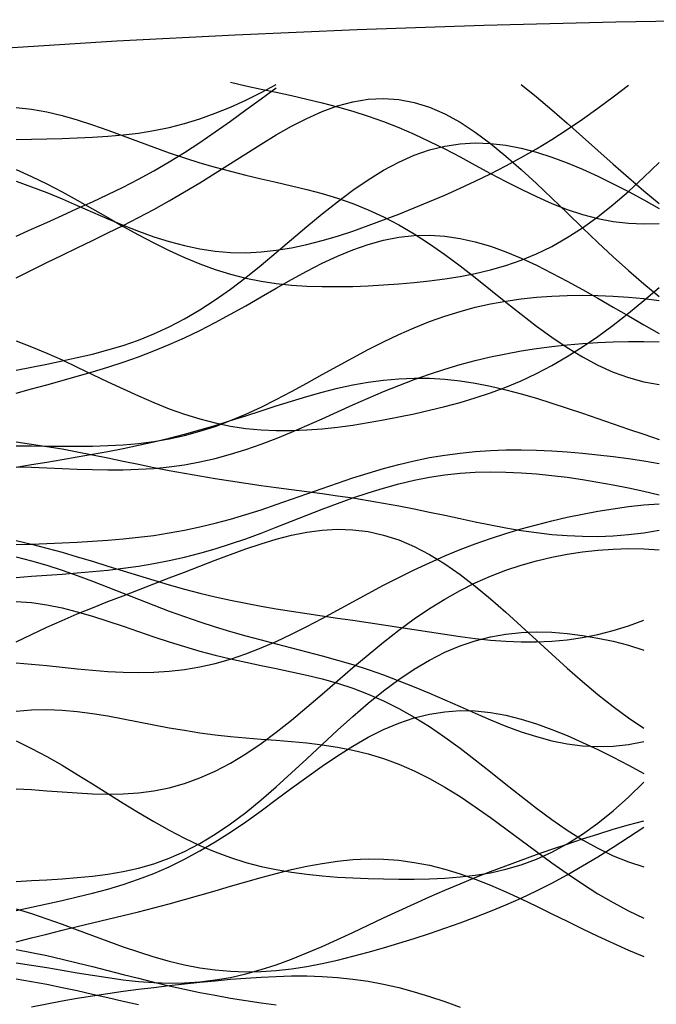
# Model space of a CAD drawing. Extents: x -15.9 to 15.9, y -4.2 to 4.2.
# Tile 6 of 13: x -5.2 to -2.1, y -0.6 to 4.2. Entities that reach past the tile are written whole.
import ezdxf

# ---------------------------------------------------------------- set-up
doc = ezdxf.new("R2010")
doc.units = 0

msp = doc.modelspace()

# ---------------------------------------------------------------- linework, layer by layer
at = {"layer": 'CNC'}
for points in [[(-1.65885, 4.19059), (-2.33943, 4.17883), (-2.98389, 4.16238), (-3.60147, 4.14126), (-4.19718, 4.11549), (-4.77402, 4.08508), (-5.33394, 4.05008), (-5.87822, 4.01051), (-6.40774, 3.9664), (-6.92309, 3.9178), (-7.42467, 3.86475), (-7.91273, 3.8073)], [(-5.26647, 3.60607), (-5.19177, 3.60795), (-5.11706, 3.60958), (-5.04236, 3.61129), (-4.96766, 3.6135), (-4.89296, 3.61667), (-4.81826, 3.62132), (-4.74356, 3.62799), (-4.66885, 3.63717), (-4.59415, 3.64934), (-4.51945, 3.66486), (-4.44475, 3.68403), (-4.37005, 3.707), (-4.29535, 3.73379), (-4.22064, 3.76429), (-4.14594, 3.79824), (-4.07124, 3.83524), (-3.99654, 3.8748)], [(-5.26647, 3.40227), (-5.19177, 3.37521), (-5.11706, 3.34614), (-5.04236, 3.31543), (-4.96766, 3.28356), (-4.89296, 3.25117), (-4.81826, 3.21896), (-4.74356, 3.18771), (-4.66885, 3.1582), (-4.59415, 3.13118), (-4.51945, 3.10737), (-4.44475, 3.08738), (-4.37005, 3.07168), (-4.29535, 3.06064), (-4.22064, 3.05445), (-4.14594, 3.05316), (-4.07124, 3.05666), (-3.99654, 3.06472), (-3.92184, 3.07698), (-3.84714, 3.09302), (-3.77243, 3.11236), (-3.69773, 3.13447), (-3.62303, 3.15888), (-3.54833, 3.18514), (-3.47363, 3.21289), (-3.39893, 3.24183), (-3.32422, 3.2718), (-3.24952, 3.30274), (-3.17482, 3.33471), (-3.10012, 3.36784), (-3.02542, 3.40238), (-2.95072, 3.43859), (-2.87601, 3.47677), (-2.80131, 3.51723), (-2.72661, 3.56019), (-2.65191, 3.60582), (-2.57721, 3.65418), (-2.50251, 3.70517), (-2.4278, 3.75857), (-2.3531, 3.81396), (-2.2784, 3.87078)], [(-5.26647, 3.1334), (-5.19177, 3.16761), (-5.11706, 3.20126), (-5.04236, 3.23462), (-4.96766, 3.26805), (-4.89296, 3.30203), (-4.81826, 3.33705), (-4.74356, 3.37362), (-4.66885, 3.41219), (-4.59415, 3.45313), (-4.51945, 3.49668), (-4.44475, 3.54295), (-4.37005, 3.59181), (-4.29535, 3.643), (-4.22064, 3.69599), (-4.14594, 3.75011), (-4.07124, 3.80447), (-3.99654, 3.85807)], [(-4.22064, 3.88573), (-4.14594, 3.86845), (-4.07124, 3.852), (-3.99654, 3.83596), (-3.92184, 3.81986), (-3.84714, 3.80317), (-3.77243, 3.78534), (-3.69773, 3.76585), (-3.62303, 3.74426), (-3.54833, 3.72019), (-3.47363, 3.6934), (-3.39893, 3.66378), (-3.32422, 3.6314), (-3.24952, 3.59645), (-3.17482, 3.55931), (-3.10012, 3.52048), (-3.02542, 3.48062), (-2.95072, 3.44048), (-2.87601, 3.40086), (-2.80131, 3.36262), (-2.72661, 3.32661), (-2.65191, 3.29366), (-2.57721, 3.2645), (-2.50251, 3.23979), (-2.4278, 3.22003), (-2.3531, 3.2056), (-2.2784, 3.19672), (-2.2037, 3.19345), (-2.129, 3.19571)], [(-2.80131, 3.87453), (-2.72661, 3.8144), (-2.65191, 3.75109), (-2.57721, 3.68563), (-2.50251, 3.61901), (-2.4278, 3.55207), (-2.3531, 3.48553), (-2.2784, 3.41995), (-2.2037, 3.35573), (-2.129, 3.29314)], [(-5.26647, 2.9299), (-5.19177, 2.96791), (-5.11706, 3.005), (-5.04236, 3.04134), (-4.96766, 3.07727), (-4.89296, 3.11315), (-4.81826, 3.14942), (-4.74356, 3.18653), (-4.66885, 3.22486), (-4.59415, 3.26473), (-4.51945, 3.30635), (-4.44475, 3.34975), (-4.37005, 3.39483), (-4.29535, 3.44125), (-4.22064, 3.48854), (-4.14594, 3.536), (-4.07124, 3.58278), (-3.99654, 3.62791), (-3.92184, 3.67031), (-3.84714, 3.70885), (-3.77243, 3.74238), (-3.69773, 3.76984), (-3.62303, 3.79022), (-3.54833, 3.80268), (-3.47363, 3.80655), (-3.39893, 3.80139), (-3.32422, 3.78699), (-3.24952, 3.76338), (-3.17482, 3.73086), (-3.10012, 3.68993), (-3.02542, 3.64134), (-2.95072, 3.586), (-2.87601, 3.52494), (-2.80131, 3.45932), (-2.72661, 3.39033), (-2.65191, 3.31915), (-2.57721, 3.2469), (-2.50251, 3.17464), (-2.4278, 3.10328), (-2.3531, 3.03357), (-2.2784, 2.96613), (-2.2037, 2.90138), (-2.129, 2.83959)], [(-5.26647, 3.76191), (-5.19177, 3.75374), (-5.11706, 3.74065), (-5.04236, 3.72316), (-4.96766, 3.70195), (-4.89296, 3.67777), (-4.81826, 3.65146), (-4.74356, 3.62388), (-4.66885, 3.59584), (-4.59415, 3.56809), (-4.51945, 3.54128), (-4.44475, 3.51589), (-4.37005, 3.49223), (-4.29535, 3.47043), (-4.22064, 3.45041), (-4.14594, 3.43189), (-4.07124, 3.41442), (-3.99654, 3.3974), (-3.92184, 3.38012), (-3.84714, 3.36178), (-3.77243, 3.34159), (-3.69773, 3.31874), (-3.62303, 3.29255), (-3.54833, 3.26241), (-3.47363, 3.2279), (-3.39893, 3.1888), (-3.32422, 3.14508), (-3.24952, 3.09695), (-3.17482, 3.04483), (-3.10012, 2.98936), (-3.02542, 2.93137), (-2.95072, 2.87181), (-2.87601, 2.81178), (-2.80131, 2.75242), (-2.72661, 2.69488), (-2.65191, 2.6403), (-2.57721, 2.58969), (-2.50251, 2.54399), (-2.4278, 2.50396), (-2.3531, 2.47015), (-2.2784, 2.44297), (-2.2037, 2.42257), (-2.129, 2.40896)], [(-5.26647, 2.47879), (-5.19177, 2.494), (-5.11706, 2.50909), (-5.04236, 2.52447), (-4.96766, 2.54068), (-4.89296, 2.55835), (-4.81826, 2.57814), (-4.74356, 2.60074), (-4.66885, 2.62677), (-4.59415, 2.6568), (-4.51945, 2.69124), (-4.44475, 2.73037), (-4.37005, 2.77428), (-4.29535, 2.82284), (-4.22064, 2.87573), (-4.14594, 2.93241), (-4.07124, 2.99216), (-3.99654, 3.05408), (-3.92184, 3.11714), (-3.84714, 3.18022), (-3.77243, 3.24214), (-3.69773, 3.30171), (-3.62303, 3.35781), (-3.54833, 3.40938), (-3.47363, 3.4555), (-3.39893, 3.49541), (-3.32422, 3.52854), (-3.24952, 3.5545), (-3.17482, 3.57313), (-3.10012, 3.58445), (-3.02542, 3.58866), (-2.95072, 3.58612), (-2.87601, 3.57731), (-2.80131, 3.56282), (-2.72661, 3.54325), (-2.65191, 3.51925), (-2.57721, 3.49142), (-2.50251, 3.46031), (-2.4278, 3.42639), (-2.3531, 3.39003), (-2.2784, 3.35146), (-2.2037, 3.31084), (-2.129, 3.2682)], [(-5.26647, 3.4591), (-5.19177, 3.4252), (-5.11706, 3.38862), (-5.04236, 3.34968), (-4.96766, 3.30888), (-4.89296, 3.2668), (-4.81826, 3.22416), (-4.74356, 3.18171), (-4.66885, 3.14024), (-4.59415, 3.10049), (-4.51945, 3.06315), (-4.44475, 3.02883), (-4.37005, 2.99801), (-4.29535, 2.97101), (-4.22064, 2.94803), (-4.14594, 2.92909), (-4.07124, 2.9141), (-3.99654, 2.90282), (-3.92184, 2.89491), (-3.84714, 2.88998), (-3.77243, 2.88759), (-3.69773, 2.88732), (-3.62303, 2.88879), (-3.54833, 2.89168), (-3.47363, 2.89579), (-3.39893, 2.90103), (-3.32422, 2.90747), (-3.24952, 2.91529), (-3.17482, 2.92483), (-3.10012, 2.93653), (-3.02542, 2.95093), (-2.95072, 2.96862), (-2.87601, 2.99023), (-2.80131, 3.01634), (-2.72661, 3.0475), (-2.65191, 3.08411), (-2.57721, 3.12647), (-2.50251, 3.17469), (-2.4278, 3.22866), (-2.3531, 3.28809), (-2.2784, 3.35245), (-2.2037, 3.42103), (-2.129, 3.4929)], [(-5.26647, 2.36709), (-5.19177, 2.38784), (-5.11706, 2.40837), (-5.04236, 2.42893), (-4.96766, 2.44984), (-4.89296, 2.47147), (-4.81826, 2.49424), (-4.74356, 2.51856), (-4.66885, 2.5448), (-4.59415, 2.57328), (-4.51945, 2.60421), (-4.44475, 2.63769), (-4.37005, 2.6737), (-4.29535, 2.71204), (-4.22064, 2.75238), (-4.14594, 2.79424), (-4.07124, 2.83699), (-3.99654, 2.87992), (-3.92184, 2.9222), (-3.84714, 2.96294), (-3.77243, 3.00127), (-3.69773, 3.03629), (-3.62303, 3.06719), (-3.54833, 3.09321), (-3.47363, 3.11375), (-3.39893, 3.12832), (-3.32422, 3.1366), (-3.24952, 3.13844), (-3.17482, 3.13387), (-3.10012, 3.12308), (-3.02542, 3.10639), (-2.95072, 3.08428), (-2.87601, 3.05731), (-2.80131, 3.02613), (-2.72661, 2.99142), (-2.65191, 2.95387), (-2.57721, 2.91415), (-2.50251, 2.87286), (-2.4278, 2.83056), (-2.3531, 2.78768), (-2.2784, 2.7446), (-2.2037, 2.70154), (-2.129, 2.65867)], [(-5.26647, 2.62311), (-5.19177, 2.59401), (-5.11706, 2.56269), (-5.04236, 2.52945), (-4.96766, 2.49474), (-4.89296, 2.45912), (-4.81826, 2.42325), (-4.74356, 2.38782), (-4.66885, 2.35357), (-4.59415, 2.32117), (-4.51945, 2.29129), (-4.44475, 2.26449), (-4.37005, 2.24122), (-4.29535, 2.2218), (-4.22064, 2.20643), (-4.14594, 2.19514), (-4.07124, 2.18785), (-3.99654, 2.18437), (-3.92184, 2.18439), (-3.84714, 2.18755), (-3.77243, 2.19344), (-3.69773, 2.20166), (-3.62303, 2.21181), (-3.54833, 2.22357), (-3.47363, 2.23671), (-3.39893, 2.25107), (-3.32422, 2.26663), (-3.24952, 2.28347), (-3.17482, 2.30178), (-3.10012, 2.32188), (-3.02542, 2.34412), (-2.95072, 2.36893), (-2.87601, 2.39675), (-2.80131, 2.428), (-2.72661, 2.46304), (-2.65191, 2.50215), (-2.57721, 2.54549), (-2.50251, 2.59305), (-2.4278, 2.64468), (-2.3531, 2.70004), (-2.2784, 2.75861), (-2.2037, 2.8197), (-2.129, 2.88246)], [(-5.26647, 2.1097), (-5.19177, 2.1095), (-5.11706, 2.10899), (-5.04236, 2.1085), (-4.96766, 2.10842), (-4.89296, 2.10924), (-4.81826, 2.11147), (-4.74356, 2.11563), (-4.66885, 2.12224), (-4.59415, 2.13176), (-4.51945, 2.14458), (-4.44475, 2.16101), (-4.37005, 2.18121), (-4.29535, 2.20525), (-4.22064, 2.23303), (-4.14594, 2.26432), (-4.07124, 2.29879), (-3.99654, 2.33595), (-3.92184, 2.37524), (-3.84714, 2.41603), (-3.77243, 2.45762), (-3.69773, 2.49931), (-3.62303, 2.54041), (-3.54833, 2.58027), (-3.47363, 2.61829), (-3.39893, 2.65395), (-3.32422, 2.68686), (-3.24952, 2.71671), (-3.17482, 2.74329), (-3.10012, 2.76653), (-3.02542, 2.78644), (-2.95072, 2.80309), (-2.87601, 2.81666), (-2.80131, 2.82734), (-2.72661, 2.83533), (-2.65191, 2.84087), (-2.57721, 2.84413), (-2.50251, 2.84527), (-2.4278, 2.84436), (-2.3531, 2.84143), (-2.2784, 2.83645), (-2.2037, 2.82928), (-2.129, 2.81976)], [(-5.26647, 2.00839), (-5.19177, 2.00563), (-5.11706, 2.0025), (-5.04236, 1.99929), (-4.96766, 1.99633), (-4.89296, 1.99402), (-4.81826, 1.9928), (-4.74356, 1.99313), (-4.66885, 1.99544), (-4.59415, 2.00014), (-4.51945, 2.00758), (-4.44475, 2.01804), (-4.37005, 2.0317), (-4.29535, 2.04862), (-4.22064, 2.06878), (-4.14594, 2.09203), (-4.07124, 2.11811), (-3.99654, 2.14668), (-3.92184, 2.17729), (-3.84714, 2.20947), (-3.77243, 2.24267), (-3.69773, 2.27634), (-3.62303, 2.30994), (-3.54833, 2.34296), (-3.47363, 2.37491), (-3.39893, 2.40539), (-3.32422, 2.43407), (-3.24952, 2.4607), (-3.17482, 2.48513), (-3.10012, 2.50725), (-3.02542, 2.52708), (-2.95072, 2.54465), (-2.87601, 2.56008), (-2.80131, 2.57349), (-2.72661, 2.58503), (-2.65191, 2.59482), (-2.57721, 2.60298), (-2.50251, 2.60957), (-2.4278, 2.61463), (-2.3531, 2.6181), (-2.2784, 2.61989), (-2.2037, 2.61985), (-2.129, 2.61778)], [(-5.26647, 2.00582), (-5.19177, 2.01857), (-5.11706, 2.03117), (-5.04236, 2.04375), (-4.96766, 2.05648), (-4.89296, 2.06957), (-4.81826, 2.08325), (-4.74356, 2.09774), (-4.66885, 2.11326), (-4.59415, 2.12998), (-4.51945, 2.14801), (-4.44475, 2.1674), (-4.37005, 2.18813), (-4.29535, 2.21008), (-4.22064, 2.23305), (-4.14594, 2.25677), (-4.07124, 2.28087), (-3.99654, 2.30492), (-3.92184, 2.32847), (-3.84714, 2.35099), (-3.77243, 2.37198), (-3.69773, 2.39094), (-3.62303, 2.40739), (-3.54833, 2.42092), (-3.47363, 2.43118), (-3.39893, 2.43791), (-3.32422, 2.44093), (-3.24952, 2.44018), (-3.17482, 2.43569), (-3.10012, 2.42758), (-3.02542, 2.41606), (-2.95072, 2.40143), (-2.87601, 2.38403), (-2.80131, 2.36425), (-2.72661, 2.34251), (-2.65191, 2.31921), (-2.57721, 2.29478), (-2.50251, 2.26957), (-2.4278, 2.24391), (-2.3531, 2.21808), (-2.2784, 2.19229), (-2.2037, 2.1667), (-2.129, 2.14139)], [(-5.26647, 2.12896), (-5.19177, 2.11891), (-5.11706, 2.10744), (-5.04236, 2.0947), (-4.96766, 2.08089), (-4.89296, 2.06628), (-4.81826, 2.05111), (-4.74356, 2.03566), (-4.66885, 2.02022), (-4.59415, 2.00503), (-4.51945, 1.99031), (-4.44475, 1.97623), (-4.37005, 1.96289), (-4.29535, 1.95036), (-4.22064, 1.93862), (-4.14594, 1.92759), (-4.07124, 1.91715), (-3.99654, 1.90713), (-3.92184, 1.8973), (-3.84714, 1.88744), (-3.77243, 1.87733), (-3.69773, 1.86674), (-3.62303, 1.85549), (-3.54833, 1.84345), (-3.47363, 1.83054), (-3.39893, 1.81674), (-3.32422, 1.80213), (-3.24952, 1.78685), (-3.17482, 1.77112), (-3.10012, 1.75522), (-3.02542, 1.73951), (-2.95072, 1.72436), (-2.87601, 1.7102), (-2.80131, 1.69746), (-2.72661, 1.68653), (-2.65191, 1.67782), (-2.57721, 1.67166), (-2.50251, 1.66832), (-2.4278, 1.66801), (-2.3531, 1.67085), (-2.2784, 1.67687), (-2.2037, 1.686), (-2.129, 1.69812)], [(-5.26647, 1.62773), (-5.19177, 1.63087), (-5.11706, 1.63391), (-5.04236, 1.63705), (-4.96766, 1.64053), (-4.89296, 1.64462), (-4.81826, 1.64963), (-4.74356, 1.65586), (-4.66885, 1.66362), (-4.59415, 1.67316), (-4.51945, 1.68468), (-4.44475, 1.69835), (-4.37005, 1.71423), (-4.29535, 1.73231), (-4.22064, 1.75249), (-4.14594, 1.7746), (-4.07124, 1.79836), (-3.99654, 1.82344), (-3.92184, 1.84944), (-3.84714, 1.87593), (-3.77243, 1.90243), (-3.69773, 1.92849), (-3.62303, 1.95363), (-3.54833, 1.97742), (-3.47363, 1.99949), (-3.39893, 2.01952), (-3.32422, 2.03723), (-3.24952, 2.05246), (-3.17482, 2.0651), (-3.10012, 2.07511), (-3.02542, 2.08255), (-2.95072, 2.0875), (-2.87601, 2.09011), (-2.80131, 2.09055), (-2.72661, 2.08903), (-2.65191, 2.08573), (-2.57721, 2.08084), (-2.50251, 2.07452), (-2.4278, 2.06689), (-2.3531, 2.05804), (-2.2784, 2.04801), (-2.2037, 2.0368), (-2.129, 2.02436)], [(-5.26647, 1.46767), (-5.19177, 1.47306), (-5.11706, 1.47837), (-5.04236, 1.4838), (-4.96766, 1.48963), (-4.89296, 1.49615), (-4.81826, 1.50368), (-4.74356, 1.51255), (-4.66885, 1.52306), (-4.59415, 1.5355), (-4.51945, 1.55007), (-4.44475, 1.56693), (-4.37005, 1.58612), (-4.29535, 1.60762), (-4.22064, 1.63128), (-4.14594, 1.65689), (-4.07124, 1.68413), (-3.99654, 1.71259), (-3.92184, 1.74182), (-3.84714, 1.77131), (-3.77243, 1.80053), (-3.69773, 1.82894), (-3.62303, 1.85601), (-3.54833, 1.88127), (-3.47363, 1.90428), (-3.39893, 1.92469), (-3.32422, 1.94223), (-3.24952, 1.95669), (-3.17482, 1.96798), (-3.10012, 1.9761), (-3.02542, 1.98111), (-2.95072, 1.98314), (-2.87601, 1.98239), (-2.80131, 1.9791), (-2.72661, 1.97351), (-2.65191, 1.96588), (-2.57721, 1.95646), (-2.50251, 1.94547), (-2.4278, 1.93308), (-2.3531, 1.91943), (-2.2784, 1.9046), (-2.2037, 1.88863), (-2.129, 1.87151)], [(-5.26647, 1.05122), (-5.19177, 1.04438), (-5.11706, 1.03692), (-5.04236, 1.02918), (-4.96766, 1.02161), (-4.89296, 1.01469), (-4.81826, 1.00901), (-4.74356, 1.00515), (-4.66885, 1.00367), (-4.59415, 1.00513), (-4.51945, 1.01), (-4.44475, 1.01864), (-4.37005, 1.03134), (-4.29535, 1.04823), (-4.22064, 1.0693), (-4.14594, 1.09443), (-4.07124, 1.12333), (-3.99654, 1.15564), (-3.92184, 1.19085), (-3.84714, 1.22839), (-3.77243, 1.26765), (-3.69773, 1.30798), (-3.62303, 1.34873), (-3.54833, 1.38929), (-3.47363, 1.42911), (-3.39893, 1.46771), (-3.32422, 1.50468), (-3.24952, 1.53973), (-3.17482, 1.57267), (-3.10012, 1.60339), (-3.02542, 1.63187), (-2.95072, 1.65817), (-2.87601, 1.6824), (-2.80131, 1.70467), (-2.72661, 1.72513), (-2.65191, 1.74391), (-2.57721, 1.76108), (-2.50251, 1.77667), (-2.4278, 1.79064), (-2.3531, 1.80288), (-2.2784, 1.81318), (-2.2037, 1.82129), (-2.129, 1.82685)], [(-5.26647, 1.1534), (-5.19177, 1.18971), (-5.11706, 1.22439), (-5.04236, 1.25749), (-4.96766, 1.2892), (-4.89296, 1.31975), (-4.81826, 1.34943), (-4.74356, 1.37855), (-4.66885, 1.40738), (-4.59415, 1.43614), (-4.51945, 1.46499), (-4.44475, 1.49393), (-4.37005, 1.52288), (-4.29535, 1.55159), (-4.22064, 1.57966), (-4.14594, 1.60658), (-4.07124, 1.63169), (-3.99654, 1.65426), (-3.92184, 1.67348), (-3.84714, 1.6885), (-3.77243, 1.69852), (-3.69773, 1.70275), (-3.62303, 1.70054), (-3.54833, 1.69132), (-3.47363, 1.67474), (-3.39893, 1.6506), (-3.32422, 1.61893), (-3.24952, 1.57995), (-3.17482, 1.53411), (-3.10012, 1.48206), (-3.02542, 1.42459), (-2.95072, 1.36267), (-2.87601, 1.29735), (-2.80131, 1.22977), (-2.72661, 1.16107), (-2.65191, 1.09237), (-2.57721, 1.02474), (-2.50251, 0.95913), (-2.4278, 0.89637), (-2.3531, 0.83714), (-2.2784, 0.78196), (-2.2037, 0.73116)], [(-5.26647, 1.64734), (-5.19177, 1.63007), (-5.11706, 1.61113), (-5.04236, 1.59069), (-4.96766, 1.569), (-4.89296, 1.54638), (-4.81826, 1.52317), (-4.74356, 1.49976), (-4.66885, 1.47651), (-4.59415, 1.45378), (-4.51945, 1.43189), (-4.44475, 1.41109), (-4.37005, 1.39158), (-4.29535, 1.37348), (-4.22064, 1.35682), (-4.14594, 1.34156), (-4.07124, 1.32757), (-3.99654, 1.3147), (-3.92184, 1.30271), (-3.84714, 1.29135), (-3.77243, 1.28038), (-3.69773, 1.26956), (-3.62303, 1.25869), (-3.54833, 1.24763), (-3.47363, 1.2363), (-3.39893, 1.22472), (-3.32422, 1.21299), (-3.24952, 1.20131), (-3.17482, 1.18997), (-3.10012, 1.17932), (-3.02542, 1.1698), (-2.95072, 1.16187), (-2.87601, 1.15602), (-2.80131, 1.15276), (-2.72661, 1.15254), (-2.65191, 1.15577), (-2.57721, 1.16279), (-2.50251, 1.17383), (-2.4278, 1.18904), (-2.3531, 1.20841), (-2.2784, 1.23183), (-2.2037, 1.25907)], [(-5.26647, 0.43637), (-5.19177, 0.43162), (-5.11706, 0.42621), (-5.04236, 0.42064), (-4.96766, 0.41559), (-4.89296, 0.4118), (-4.81826, 0.41012), (-4.74356, 0.41142), (-4.66885, 0.41654), (-4.59415, 0.42625), (-4.51945, 0.44123), (-4.44475, 0.46199), (-4.37005, 0.48887), (-4.29535, 0.52201), (-4.22064, 0.56132), (-4.14594, 0.60652), (-4.07124, 0.65712), (-3.99654, 0.71243), (-3.92184, 0.77162), (-3.84714, 0.83373), (-3.77243, 0.89774), (-3.69773, 0.96257), (-3.62303, 1.02718), (-3.54833, 1.09057), (-3.47363, 1.15182), (-3.39893, 1.21015), (-3.32422, 1.26493), (-3.24952, 1.31567), (-3.17482, 1.36206), (-3.10012, 1.40395), (-3.02542, 1.44131), (-2.95072, 1.47427), (-2.87601, 1.50301), (-2.80131, 1.5278), (-2.72661, 1.54891), (-2.65191, 1.56661), (-2.57721, 1.58112), (-2.50251, 1.59257), (-2.4278, 1.60102), (-2.3531, 1.60641), (-2.2784, 1.60856), (-2.2037, 1.6072), (-2.129, 1.60196)], [(-5.26647, 1.56781), (-5.19177, 1.5491), (-5.11706, 1.52752), (-5.04236, 1.50339), (-4.96766, 1.47712), (-4.89296, 1.44921), (-4.81826, 1.42018), (-4.74356, 1.39058), (-4.66885, 1.36095), (-4.59415, 1.33179), (-4.51945, 1.30352), (-4.44475, 1.27647), (-4.37005, 1.25087), (-4.29535, 1.2268), (-4.22064, 1.20423), (-4.14594, 1.18302), (-4.07124, 1.16289), (-3.99654, 1.14348), (-3.92184, 1.12437), (-3.84714, 1.1051), (-3.77243, 1.08519), (-3.69773, 1.06422), (-3.62303, 1.04179), (-3.54833, 1.01763), (-3.47363, 0.99157), (-3.39893, 0.96358), (-3.32422, 0.93379), (-3.24952, 0.90247), (-3.17482, 0.87004), (-3.10012, 0.83708), (-3.02542, 0.80425), (-2.95072, 0.77233), (-2.87601, 0.74214), (-2.80131, 0.71453), (-2.72661, 0.69032), (-2.65191, 0.67029), (-2.57721, 0.65512), (-2.50251, 0.64538), (-2.4278, 0.64149), (-2.3531, 0.64371), (-2.2784, 0.65213), (-2.2037, 0.66668)], [(-5.26647, 1.35071), (-5.19177, 1.345), (-5.11706, 1.33434), (-5.04236, 1.31926), (-4.96766, 1.30043), (-4.89296, 1.2786), (-4.81826, 1.25461), (-4.74356, 1.22929), (-4.66885, 1.20347), (-4.59415, 1.17789), (-4.51945, 1.15319), (-4.44475, 1.12986), (-4.37005, 1.10822), (-4.29535, 1.08839), (-4.22064, 1.07028), (-4.14594, 1.05365), (-4.07124, 1.03804), (-3.99654, 1.02285), (-3.92184, 1.00738), (-3.84714, 0.99084), (-3.77243, 0.97243), (-3.69773, 0.95136), (-3.62303, 0.92692), (-3.54833, 0.89851), (-3.47363, 0.8657), (-3.39893, 0.82823), (-3.32422, 0.78606), (-3.24952, 0.73937), (-3.17482, 0.68855), (-3.10012, 0.63421), (-3.02542, 0.57714), (-2.95072, 0.51826), (-2.87601, 0.45861), (-2.80131, 0.39932), (-2.72661, 0.3415), (-2.65191, 0.28624), (-2.57721, 0.23455), (-2.50251, 0.18735), (-2.4278, 0.14536), (-2.3531, 0.10918), (-2.2784, 0.07917), (-2.2037, 0.05553)], [(-5.26647, -0.01756), (-5.19177, -0.01267), (-5.11706, -0.00811), (-5.04236, -0.00338), (-4.96766, 0.00219), (-4.89296, 0.00934), (-4.81826, 0.01891), (-4.74356, 0.03172), (-4.66885, 0.04858), (-4.59415, 0.0702), (-4.51945, 0.0972), (-4.44475, 0.12998), (-4.37005, 0.1688), (-4.29535, 0.21365), (-4.22064, 0.26434), (-4.14594, 0.32041), (-4.07124, 0.38121), (-3.99654, 0.4459), (-3.92184, 0.51347), (-3.84714, 0.5828), (-3.77243, 0.65269), (-3.69773, 0.72194), (-3.62303, 0.78934), (-3.54833, 0.85379), (-3.47363, 0.91427), (-3.39893, 0.96993), (-3.32422, 1.02009), (-3.24952, 1.06425), (-3.17482, 1.10213), (-3.10012, 1.1336), (-3.02542, 1.15874), (-2.95072, 1.17774), (-2.87601, 1.19095), (-2.80131, 1.19877), (-2.72661, 1.20164), (-2.65191, 1.20001), (-2.57721, 1.1943), (-2.50251, 1.18486), (-2.4278, 1.17195), (-2.3531, 1.15571), (-2.2784, 1.13618), (-2.2037, 1.11329)], [(-5.26647, 0.81441), (-5.19177, 0.82115), (-5.11706, 0.82287), (-5.04236, 0.82008), (-4.96766, 0.81337), (-4.89296, 0.80349), (-4.81826, 0.79122), (-4.74356, 0.77738), (-4.66885, 0.76278), (-4.59415, 0.74815), (-4.51945, 0.73412), (-4.44475, 0.7212), (-4.37005, 0.70972), (-4.29535, 0.69984), (-4.22064, 0.69151), (-4.14594, 0.68451), (-4.07124, 0.67845), (-3.99654, 0.67278), (-3.92184, 0.66683), (-3.84714, 0.65985), (-3.77243, 0.65108), (-3.69773, 0.63972), (-3.62303, 0.62506), (-3.54833, 0.60648), (-3.47363, 0.58348), (-3.39893, 0.55573), (-3.32422, 0.52311), (-3.24952, 0.48564), (-3.17482, 0.4436), (-3.10012, 0.39741), (-3.02542, 0.34767), (-2.95072, 0.29514), (-2.87601, 0.24066), (-2.80131, 0.18516), (-2.72661, 0.12956), (-2.65191, 0.07481), (-2.57721, 0.02176), (-2.50251, -0.02881), (-2.4278, -0.07626), (-2.3531, -0.12006), (-2.2784, -0.15986), (-2.2037, -0.19547)], [(-5.26647, -0.15769), (-5.19177, -0.14149), (-5.11706, -0.1254), (-5.04236, -0.10906), (-4.96766, -0.09202), (-4.89296, -0.07374), (-4.81826, -0.05366), (-4.74356, -0.03119), (-4.66885, -0.00581), (-4.59415, 0.02294), (-4.51945, 0.05542), (-4.44475, 0.09184), (-4.37005, 0.13224), (-4.29535, 0.17648), (-4.22064, 0.22425), (-4.14594, 0.27504), (-4.07124, 0.32818), (-3.99654, 0.38286), (-3.92184, 0.43814), (-3.84714, 0.49301), (-3.77243, 0.5464), (-3.69773, 0.59727), (-3.62303, 0.6446), (-3.54833, 0.68747), (-3.47363, 0.72508), (-3.39893, 0.75676), (-3.32422, 0.78203), (-3.24952, 0.80059), (-3.17482, 0.81231), (-3.10012, 0.81727), (-3.02542, 0.81568), (-2.95072, 0.80791), (-2.87601, 0.79446), (-2.80131, 0.77588), (-2.72661, 0.75279), (-2.65191, 0.7258), (-2.57721, 0.69553), (-2.50251, 0.66251), (-2.4278, 0.62721), (-2.3531, 0.59002), (-2.2784, 0.5512), (-2.2037, 0.51093)], [(-5.26647, 0.67001), (-5.19177, 0.63316), (-5.11706, 0.5933), (-5.04236, 0.5508), (-4.96766, 0.50615), (-4.89296, 0.46001), (-4.81826, 0.41311), (-4.74356, 0.36627), (-4.66885, 0.32028), (-4.59415, 0.27595), (-4.51945, 0.234), (-4.44475, 0.19505), (-4.37005, 0.15959), (-4.29535, 0.12796), (-4.22064, 0.10034), (-4.14594, 0.07675), (-4.07124, 0.05705), (-3.99654, 0.04099), (-3.92184, 0.02819), (-3.84714, 0.01822), (-3.77243, 0.01063), (-3.69773, 0.00496), (-3.62303, 0.00082), (-3.54833, -0.00211), (-3.47363, -0.00402), (-3.39893, -0.00495), (-3.32422, -0.0048), (-3.24952, -0.00331), (-3.17482, -0.00005), (-3.10012, 0.0055), (-3.02542, 0.01402), (-2.95072, 0.0262), (-2.87601, 0.04279), (-2.80131, 0.06451), (-2.72661, 0.09202), (-2.65191, 0.12584), (-2.57721, 0.16635), (-2.50251, 0.21375), (-2.4278, 0.26799), (-2.3531, 0.32881), (-2.2784, 0.3957), (-2.2037, 0.46792)], [(-5.26647, -0.41317), (-5.19177, -0.42447), (-5.11706, -0.43663), (-5.04236, -0.44935), (-4.96766, -0.4622), (-4.89296, -0.4747), (-4.81826, -0.4863), (-4.74356, -0.49643), (-4.66885, -0.50452), (-4.59415, -0.51001), (-4.51945, -0.51243), (-4.44475, -0.51135), (-4.37005, -0.50648), (-4.29535, -0.49763), (-4.22064, -0.48473), (-4.14594, -0.46785), (-4.07124, -0.44716), (-3.99654, -0.42297), (-3.92184, -0.39566), (-3.84714, -0.3657), (-3.77243, -0.33361), (-3.69773, -0.29993), (-3.62303, -0.26518), (-3.54833, -0.22989), (-3.47363, -0.19452), (-3.39893, -0.15946), (-3.32422, -0.12505), (-3.24952, -0.0915), (-3.17482, -0.05899), (-3.10012, -0.02757), (-3.02542, 0.00276), (-2.95072, 0.03205), (-2.87601, 0.0604), (-2.80131, 0.08791), (-2.72661, 0.11468), (-2.65191, 0.14079), (-2.57721, 0.16626), (-2.50251, 0.19105), (-2.4278, 0.21503), (-2.3531, 0.238), (-2.2784, 0.25968), (-2.2037, 0.27968)], [(-5.26647, -0.15058), (-5.19177, -0.17378), (-5.11706, -0.1987), (-5.04236, -0.22506), (-4.96766, -0.25243), (-4.89296, -0.28031), (-4.81826, -0.3081), (-4.74356, -0.33517), (-4.66885, -0.36085), (-4.59415, -0.38451), (-4.51945, -0.40558), (-4.44475, -0.42353), (-4.37005, -0.43797), (-4.29535, -0.44859), (-4.22064, -0.45523), (-4.14594, -0.45784), (-4.07124, -0.45652), (-3.99654, -0.45145), (-3.92184, -0.44291), (-3.84714, -0.43127), (-3.77243, -0.41691), (-3.69773, -0.40025), (-3.62303, -0.38168), (-3.54833, -0.36155), (-3.47363, -0.34017), (-3.39893, -0.31774), (-3.32422, -0.29439), (-3.24952, -0.27015), (-3.17482, -0.24495), (-3.10012, -0.21865), (-3.02542, -0.19104), (-2.95072, -0.16187), (-2.87601, -0.13085), (-2.80131, -0.09774), (-2.72661, -0.0623), (-2.65191, -0.0244), (-2.57721, 0.01602), (-2.50251, 0.0589), (-2.4278, 0.10405), (-2.3531, 0.15113), (-2.2784, 0.19967), (-2.2037, 0.24907)], [(-5.26647, -0.31172), (-5.19177, -0.29226), (-5.11706, -0.27335), (-5.04236, -0.25493), (-4.96766, -0.23685), (-4.89296, -0.21894), (-4.81826, -0.201), (-4.74356, -0.18282), (-4.66885, -0.16422), (-4.59415, -0.14506), (-4.51945, -0.12524), (-4.44475, -0.10475), (-4.37005, -0.08365), (-4.29535, -0.06209), (-4.22064, -0.04031), (-4.14594, -0.01866), (-4.07124, 0.00247), (-3.99654, 0.0226), (-3.92184, 0.04121), (-3.84714, 0.05777), (-3.77243, 0.07172), (-3.69773, 0.08256), (-3.62303, 0.08982), (-3.54833, 0.09312), (-3.47363, 0.09214), (-3.39893, 0.08669), (-3.32422, 0.07671), (-3.24952, 0.06224), (-3.17482, 0.04344), (-3.10012, 0.02061), (-3.02542, -0.00587), (-2.95072, -0.03551), (-2.87601, -0.06779), (-2.80131, -0.10211), (-2.72661, -0.13786), (-2.65191, -0.17444), (-2.57721, -0.21127), (-2.50251, -0.24784), (-2.4278, -0.28367), (-2.3531, -0.31838), (-2.2784, -0.35167), (-2.2037, -0.38333)], [(-5.26647, -0.3486), (-5.19177, -0.36295), (-5.11706, -0.37863), (-5.04236, -0.39549), (-4.96766, -0.41333), (-4.89296, -0.4319), (-4.81826, -0.45092), (-4.74356, -0.47008), (-4.66885, -0.48906), (-4.59415, -0.50759), (-4.51945, -0.52539), (-4.44475, -0.54224), (-4.37005, -0.55798), (-4.29535, -0.57251), (-4.22064, -0.58579), (-4.14594, -0.59785), (-4.07124, -0.60876), (-3.99654, -0.61867)], [(-5.19177, -0.62869), (-5.11706, -0.61356), (-5.04236, -0.59953), (-4.96766, -0.58656), (-4.89296, -0.57456), (-4.81826, -0.56341), (-4.74356, -0.553), (-4.66885, -0.54319), (-4.59415, -0.53389), (-4.51945, -0.52503), (-4.44475, -0.51657), (-4.37005, -0.50856), (-4.29535, -0.50106), (-4.22064, -0.49422), (-4.14594, -0.48823), (-4.07124, -0.48333), (-3.99654, -0.47981), (-3.92184, -0.47796), (-3.84714, -0.4781), (-3.77243, -0.48053), (-3.69773, -0.48553), (-3.62303, -0.49332), (-3.54833, -0.50409), (-3.47363, -0.51792), (-3.39893, -0.53483), (-3.32422, -0.55475), (-3.24952, -0.5775), (-3.17482, -0.60283), (-3.10012, -0.6304)], [(-5.26647, -0.4919), (-5.19177, -0.5046), (-5.11706, -0.51853), (-5.04236, -0.53357), (-4.96766, -0.54952), (-4.89296, -0.56616), (-4.81826, -0.58323), (-4.74356, -0.60045), (-4.66885, -0.61755)]]:
    msp.add_lwpolyline(points, dxfattribs=at)

doc.saveas('drawing.dxf')
